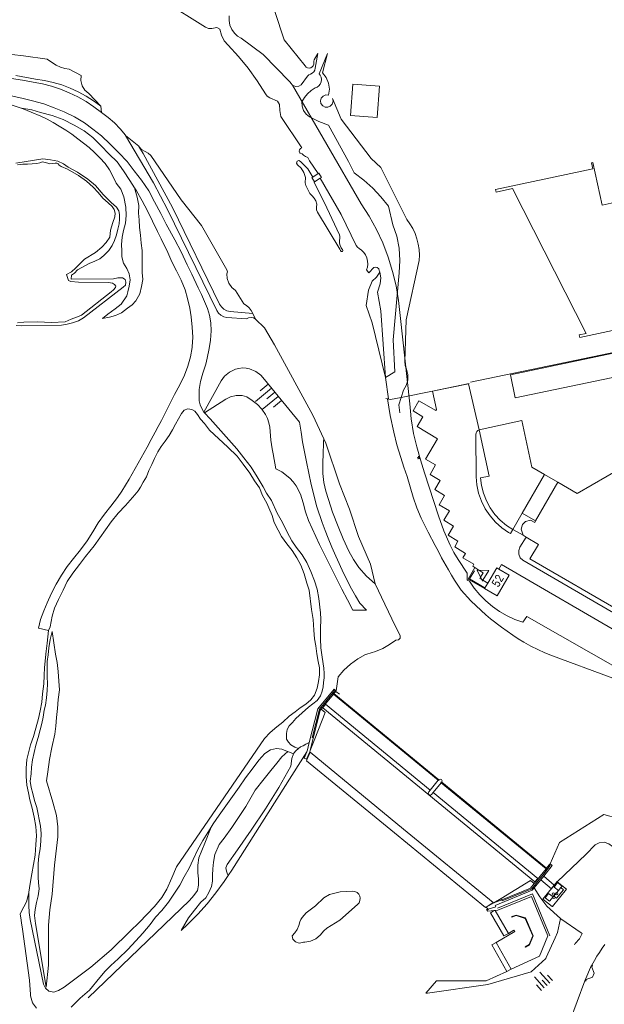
# Model space of a CAD drawing. Header units: metres. Extents: x 196790 to 198335, y 354523 to 356036.
# Tile 9 of 105: x 196935 to 197058, y 355228 to 355435. Entities that reach past the tile are written whole.
import ezdxf

# ---------------------------------------------------------------- set-up
doc = ezdxf.new("R2010")
doc.units = ezdxf.units.M
doc.linetypes.add('DGN Style 2', pattern=[186.027128, 111.616277, -74.410851])
for name, color, linetype, lineweight in [('bij- of bedrijfsgebouw', 252, 'Continuous', 18), ('carport', 252, 'Continuous', 18), ('heg of haag', 252, 'Continuous', 18), ('hoofdgebouw', 252, 'Continuous', 18), ('huisnummer BAG', 252, 'Continuous', 18), ('insteek water', 252, 'Continuous', 18), ('kademuur', 252, 'Continuous', 18), ('kant asfaltverharding', 252, 'Continuous', 18), ('kant betonverharding', 252, 'Continuous', 18), ('kant klinkerverharding', 252, 'Continuous', 18), ('kant onverhard', 252, 'Continuous', 18), ('kant stolverharding', 252, 'Continuous', 18), ('kant water', 252, 'Continuous', 18), ('kunstwerken', 252, 'Continuous', 18), ('overige afscheidingen', 252, 'Continuous', 18), ('overige opstallen geen pand', 252, 'Continuous', 18), ('raster', 252, 'Continuous', 18), ('taludlijn', 252, 'Continuous', 18), ('taludsymbool', 252, 'Continuous', 18), ('toegangstrap', 252, 'Continuous', 18), ('tuinhuis', 252, 'DGN Style 2', 18), ('verh betonsymbool', 2, 'Continuous', 0), ('walbescherming', 252, 'Continuous', 18)]:
    doc.layers.add(name, color=color, linetype=linetype, lineweight=lineweight)
doc.styles.add('Style-Courier New', font='cour.ttf')

# ---------------------------------------------------------------- blocks, each defined once
blk = doc.blocks.new('TA')
at = {"layer": 'taludsymbool', "linetype": 'Continuous', "lineweight": 0}
for p, q in [((-0.5, 0), (-0.5, -0.5)), ((-0.25, 0), (-0.25, -1)), ((0, 0), (0, -0.5)), ((0.25, 0), (0.25, -1)), ((0.5, 0), (0.5, -0.5))]:
    blk.add_line(p, q, dxfattribs=at)
blk = doc.blocks.new('S621')
at = {"layer": 'verh betonsymbool', "color": 252, "linetype": 'Continuous', "lineweight": 0}
for centre in [(-0.48, 0.24), (0.52, 0.24), (0.02, -0.26)]:
    blk.add_circle(centre, 0.25, dxfattribs=at)

msp = doc.modelspace()

# ---------------------------------------------------------------- linework, layer by layer
at = {"layer": 'bij- of bedrijfsgebouw'}
for p, q in [((197045.19, 355339.607), (197040.483, 355331.467)), ((197040.483, 355331.467), (197038.497, 355328.034))]:
    msp.add_line(p, q, dxfattribs=at)
at = {"layer": 'bij- of bedrijfsgebouw', "flags": 128}
for points in [[(197031.432, 355349.04), (197040.428, 355350.945), (197042.525, 355341.157), (197045.19, 355339.607)], [(197031.432, 355349.04), (197033.516, 355339.275), (197031.714, 355338.91), (197031.912, 355337.298), (197032.314, 355335.686), (197032.923, 355334.112), (197033.73, 355332.614), (197034.72, 355331.23), (197035.866, 355329.991), (197037.137, 355328.921), (197038.497, 355328.034)]]:
    msp.add_lwpolyline(points, dxfattribs=at)
at = {"layer": 'carport'}
for p, q in [((197045.19, 355339.607), (197047.953, 355337.999)), ((197043.28, 355329.849), (197040.483, 355331.467))]:
    msp.add_line(p, q, dxfattribs=at)
at = {"layer": 'heg of haag'}
for p, q in [((197029.601, 355359.07), (197067.399, 355366.938)), ((197021.568, 355357.185), (197029.311, 355358.771))]:
    msp.add_line(p, q, dxfattribs=at)
at = {"layer": 'heg of haag', "flags": 128}
msp.add_lwpolyline([(197040.617, 355308.543), (197041.463, 355309.764), (197061.98, 355298.044), (197061.936, 355299.372), (197063.02, 355299.439)], dxfattribs=at)
at = {"layer": 'hoofdgebouw'}
for p, q in [((197043.28, 355329.849), (197047.953, 355337.999)), ((197043.106, 355329.545), (197043.28, 355329.849)), ((197041.314, 355326.419), (197040.691, 355326.882)), ((197033.231, 355316.744), (197032.568, 355315.606))]:
    msp.add_line(p, q, dxfattribs=at)
at = {"layer": 'hoofdgebouw', "flags": 128}
for points in [[(197067.454, 355381.615), (197067.863, 355379.696), (197065.177, 355379.121), (197067.077, 355370.217), (197066.649, 355370.128), (197066.379, 355371.395), (197052.608, 355368.442), (197052.497, 355368.981), (197053.954, 355369.294), (197038.42, 355399.766), (197034.994, 355399.034), (197034.878, 355399.565), (197055.323, 355403.935), (197055.049, 355405.209), (197055.349, 355405.264), (197057.281, 355396.296), (197059.835, 355396.847)], [(197047.953, 355337.999), (197052.01, 355335.645), (197061.49, 355341.095), (197070.852, 355341.082)], [(197040.691, 355326.882), (197040.438, 355327.466), (197040.237, 355328.111), (197040.5, 355329.11), (197041.167, 355329.706), (197042.216, 355330.043), (197043.106, 355329.545)], [(197041.314, 355326.419), (197043.917, 355324.918), (197042.109, 355321.852), (197061.945, 355310.379)], [(197032.568, 355315.606), (197035.193, 355314.076), (197037.742, 355318.419), (197035.524, 355319.721)], [(197033.231, 355316.744), (197035.109, 355319.965), (197035.524, 355319.721)]]:
    msp.add_lwpolyline(points, dxfattribs=at)
at = {"layer": 'insteek water'}
for p, q in [((197006.592, 355396.569), (196992.128, 355421.498)), ((197016.82, 355354.507), (197014.761, 355373.088))]:
    msp.add_line(p, q, dxfattribs=at)
at = {"layer": 'insteek water', "flags": 128}
for points in [[(196933.973, 355370.983), (196935.141, 355370.907), (196943.492, 355371.018), (196944.654, 355371.243), (196945.816, 355371.538), (196947.093, 355371.954), (196948.091, 355372.592), (196956.466, 355379.02), (196956.934, 355379.469), (196957.061, 355380.054), (196956.895, 355380.618), (196956.311, 355381.03), (196955.36, 355380.966), (196954.415, 355380.783), (196945.528, 355380.741), (196945.584, 355381.544), (196946.235, 355381.983), (196946.874, 355382.679), (196949.334, 355383.995), (196950.502, 355384.529), (196951.535, 355385.014), (196952.38, 355385.66), (196953.47, 355386.725), (196954.154, 355387.829), (196954.64, 355388.862), (196955.06, 355390.039), (196955.348, 355391.258), (196955.658, 355392.341), (196955.728, 355393.36), (196955.671, 355394.287), (196955.536, 355395.079), (196955.038, 355395.874), (196953.925, 355396.844), (196952.26, 355398.519), (196950.629, 355400.447), (196949.047, 355401.782), (196946.823, 355403.216), (196944.912, 355404.299), (196943.89, 355404.949), (196942.749, 355405.516), (196941.199, 355405.802), (196939.566, 355406.012), (196933.842, 355405.155)], [(197014.761, 355373.088), (197014.448, 355376.192), (197013.926, 355379.289), (197013.194, 355382.358), (197012.256, 355385.378), (197011.117, 355388.328), (197009.786, 355391.188), (197008.273, 355393.941), (197006.592, 355396.569)], [(197028.882, 355318.889), (197028.91, 355317.39), (197029.371, 355317.182)], [(197053.088, 355243.036), (197052.514, 355241.926), (197051.649, 355240.933), (197051.497, 355240.657)]]:
    msp.add_lwpolyline(points, dxfattribs=at)
at = {"layer": 'kademuur'}
for p, q in [((196998.722, 355347.14), (196996.371, 355352.069)), ((197034.562, 355247.887), (197034.747, 355247.904)), ((197036.622, 355242.535), (197037.569, 355243.079)), ((197034.957, 355241.186), (197034.067, 355240.674)), ((197038.143, 355235.513), (197037.206, 355235.083)), ((197022.431, 355233.105), (197020.2, 355230.521)), ((197020.2, 355230.521), (197020.559, 355230.467))]:
    msp.add_line(p, q, dxfattribs=at)
at = {"layer": 'kademuur', "flags": 128}
for points in [[(196997.517, 355402.929), (196995.69, 355405.637), (196995.629, 355405.743), (196995.586, 355405.858), (196995.32, 355406.292), (196994.874, 355406.536), (196994.433, 355406.819), (196994.15, 355407.075), (196993.798, 355407.222), (196993.704, 355407.258), (196993.63, 355407.326), (196993.538, 355407.615), (196993.602, 355407.954), (196993.827, 355408.215), (196994.11, 355408.324), (196989.686, 355414.968), (196989.432, 355416.215), (196989.41, 355417.488), (196988.971, 355418.189), (196987.314, 355418.865), (196986.781, 355419.214), (196986.409, 355419.73), (196984.684, 355422.454), (196982.799, 355425.077), (196980.765, 355427.585), (196978.592, 355429.967), (196977.745, 355430.842), (196977.187, 355432.052), (196976.802, 355433.328), (196976.202, 355433.691), (196975.113, 355433.484), (196974.444, 355433.483), (196973.821, 355433.727), (196965.002, 355439.239)], [(196997.973, 355401.944), (197002.359, 355394.305), (197005.538, 355387.786), (197005.79, 355387.419), (197006.139, 355387.142), (197006.641, 355386.794), (197007.098, 355386.344), (197007.479, 355385.802), (197007.759, 355385.188), (197007.92, 355384.534), (197007.958, 355383.872), (197007.88, 355383.236), (197007.702, 355382.651), (197008.172, 355382.079), (197009.208, 355383.156), (197009.558, 355383.26), (197009.964, 355383.173), (197010.27, 355382.892), (197010.388, 355382.547), (197010.417, 355382.367), (197010.467, 355382.191)], [(197010.467, 355382.191), (197010.695, 355380.983), (197010.545, 355379.763), (197010.025, 355377.952), (197010.681, 355374.059), (197011.687, 355360.047)], [(196998.722, 355347.14), (196998.67, 355346.548), (196998.628, 355345.955), (196998.614, 355345.779), (196998.545, 355344.415), (196998.5, 355341.685), (196998.506, 355340.741), (196998.518, 355339.797), (196998.683, 355337.916), (196999.109, 355336.127), (196999.666, 355334.374), (197000.557, 355331.716), (197001.696, 355328.692), (197002.783, 355326.053), (197004.006, 355323.474), (197004.979, 355321.717), (197006.107, 355320.055), (197007.694, 355318.24), (197009.485, 355316.625)], [(197009.485, 355316.625), (197008.549, 355320.784), (197006.044, 355326.593), (197004.139, 355332.311), (197001.995, 355337.653), (196999.148, 355346.225), (196998.722, 355347.14)], [(197013.817, 355307.625), (197011.562, 355312.304), (197009.485, 355316.625)], [(197014.772, 355305.21), (197014.786, 355305.739), (197013.817, 355307.625)], [(197001.329, 355294.113), (197001.707, 355297.079), (197002.948, 355298.468), (197004.343, 355299.72), (197005.868, 355300.81), (197007.493, 355301.721), (197007.745, 355301.828), (197009.58, 355302.377), (197011.102, 355303.018), (197012.545, 355303.82), (197013.886, 355304.767), (197014.408, 355304.831), (197014.772, 355305.21)], [(197034.747, 355247.904), (197035.329, 355247.959), (197042.447, 355250.824), (197045.888, 355242.567), (197044.121, 355238.258), (197038.143, 355235.513)], [(197048.508, 355246.184), (197045.65, 355248.782), (197044.174, 355250.733), (197042.974, 355252.622)], [(197033.392, 355248.122), (197032.987, 355248.082), (197033.246, 355247.763), (197034.562, 355247.887)], [(197038.269, 355246.6), (197038.301, 355246.506), (197039.197, 355246.807), (197041.104, 355246.231), (197042.703, 355242.568), (197041.953, 355240.747), (197041.114, 355240.27), (197041.164, 355240.184), (197042.033, 355240.677), (197042.811, 355242.57), (197041.178, 355246.313), (197039.195, 355246.911), (197038.269, 355246.6)], [(197053.088, 355243.036), (197052.915, 355243.154), (197048.586, 355246.113), (197048.508, 355246.184)], [(197037.569, 355243.079), (197038.739, 355243.752), (197038.91, 355243.458), (197034.957, 355241.186)], [(197037.206, 355235.083), (197032.895, 355233.103), (197022.431, 355233.105)]]:
    msp.add_lwpolyline(points, dxfattribs=at)
at = {"layer": 'kant asfaltverharding'}
msp.add_line((197038.497, 355328.034), (197040.691, 355326.882), dxfattribs=at)
at = {"layer": 'kant asfaltverharding', "flags": 128}
msp.add_lwpolyline([(197031.432, 355349.04), (197029.145, 355358.696), (197021.568, 355357.185)], dxfattribs=at)
at = {"layer": 'kant betonverharding'}
for p, q in [((197049.761, 355252.405), (197047.863, 355253.934)), ((197048.602, 355252.718), (197048.105, 355252.109))]:
    msp.add_line(p, q, dxfattribs=at)
at = {"layer": 'kant betonverharding', "flags": 128}
for points in [[(197021.697, 355272.702), (197043.742, 355254.618), (197043.161, 355253.927), (196998.472, 355290.513), (196999.034, 355291.293), (197021.094, 355273.194)], [(197047.863, 355253.934), (197047.84, 355253.952), (197044.837, 355250.285), (197046.795, 355248.709), (197046.827, 355248.748)], [(197048.602, 355252.718), (197048.853, 355253.039), (197047.917, 355253.759), (197047.19, 355252.813), (197048.105, 355252.109)], [(197045.316, 355250.563), (197046.249, 355249.818), (197046.99, 355250.75), (197046.04, 355251.483), (197045.316, 355250.563)], [(197046.827, 355248.748), (197049.797, 355252.376), (197049.761, 355252.405)], [(197048.105, 355252.109), (197047.118, 355250.89), (197047.674, 355250.449), (197049.167, 355252.259), (197048.602, 355252.718)]]:
    msp.add_lwpolyline(points, dxfattribs=at)
at = {"layer": 'kant klinkerverharding'}
for p, q in [((197031.351, 355319.509), (197030.516, 355320.016)), ((197032.19, 355317.356), (197031.956, 355317.494)), ((197033.231, 355316.744), (197032.19, 355317.356)), ((197053.683, 355233.09), (197050.452, 355224.417))]:
    msp.add_line(p, q, dxfattribs=at)
at = {"layer": 'kant klinkerverharding', "flags": 128}
for points in [[(197030.516, 355320.016), (197030.049, 355320.3), (197030.262, 355320.757), (197027.99, 355322.089), (197028.51, 355323.003), (197026.266, 355324.374), (197026.938, 355325.562), (197024.887, 355326.866), (197026.022, 355328.75), (197023.992, 355330.018), (197025.159, 355331.999), (197023.01, 355333.259), (197024.138, 355335.209), (197022.054, 355336.443), (197023.189, 355338.377), (197021.111, 355339.618), (197022.254, 355341.633), (197020.129, 355342.859), (197022.626, 355347.127), (197018.367, 355349.703), (197019.58, 355351.748), (197017.515, 355353.01), (197018.711, 355355.098), (197022.279, 355353.062), (197022.426, 355353.269), (197021.568, 355357.185)], [(197038.497, 355328.034), (197038.015, 355327.204), (197037.62, 355327.441), (197036.202, 355328.413), (197034.883, 355329.579), (197033.701, 355330.922), (197032.691, 355332.416), (197031.879, 355334.026), (197031.282, 355335.713), (197030.907, 355337.433), (197030.75, 355339.145), (197030.704, 355348.049), (197030.747, 355348.366), (197030.899, 355348.669), (197031.142, 355348.904), (197031.432, 355349.04)], [(197041.314, 355326.419), (197040.004, 355324.336), (197039.727, 355323.65), (197039.734, 355322.85), (197040.058, 355322.118), (197040.594, 355321.608), (197060.565, 355310.032), (197060.915, 355309.879), (197061.335, 355309.887), (197061.709, 355310.079), (197061.945, 355310.379)], [(197032.568, 355315.606), (197029.108, 355317.596), (197030.516, 355320.016)], [(197031.719, 355317.997), (197032.259, 355318.957), (197031.351, 355319.509)], [(197062.477, 355305.386), (197062.407, 355305.386), (197036.095, 355320.7), (197035.524, 355319.721)], [(197031.956, 355317.494), (197031.565, 355317.724), (197031.719, 355317.997)], [(197055.153, 355236.367), (197055.701, 355237.389), (197056.187, 355238.282), (197056.716, 355239.083), (197057.291, 355239.928), (197057.872, 355240.755)], [(197053.683, 355233.09), (197053.628, 355233.12), (197055.079, 355236.41), (197055.153, 355236.367)], [(197053.683, 355233.09), (197053.843, 355233.01), (197053.959, 355233.347), (197055.27, 355233.85), (197055.639, 355234.679), (197055.11, 355235.958), (197055.248, 355236.311), (197055.153, 355236.367)]]:
    msp.add_lwpolyline(points, dxfattribs=at)
at = {"layer": 'kant onverhard'}
for p, q in [((196973.478, 355352.759), (196973.61, 355352.604)), ((196940.781, 355306.831), (196938.657, 355307.31)), ((196991.133, 355281.325), (196992.302, 355280.815)), ((196934.927, 355246.356), (196934.809, 355247.144))]:
    msp.add_line(p, q, dxfattribs=at)
at = {"layer": 'kant onverhard', "flags": 128}
for points in [[(196932.876, 355419.27), (196935.115, 355418.803), (196937.35, 355418.254), (196939.758, 355417.618), (196941.942, 355416.78), (196944.06, 355415.93), (196946.195, 355414.897), (196948.304, 355413.603), (196950.117, 355412.282), (196951.874, 355410.843), (196953.729, 355409.134), (196955.588, 355407.33), (196957.338, 355405.452), (196958.778, 355403.54), (196960.332, 355401.517), (196961.844, 355399.301), (196963.054, 355396.97), (196964.396, 355394.557), (196965.548, 355392.287), (196967.367, 355388.967), (196968.666, 355386.478), (196969.967, 355383.739), (196970.891, 355381.754), (196972.252, 355378.926), (196972.949, 355377.508), (196973.585, 355376.002), (196974.234, 355374.55), (196974.661, 355373.12), (196974.922, 355371.513), (196975.002, 355369.871), (196974.885, 355367.884), (196974.6, 355366.155), (196974.119, 355364.111), (196973.844, 355362.865), (196973.266, 355360.964), (196972.753, 355359.205), (196972.476, 355357.492), (196972.477, 355355.917), (196972.46, 355355.123), (196972.654, 355354.295), (196973.025, 355353.484), (196973.478, 355352.759)], [(196932.868, 355417.362), (196934.987, 355416.715), (196935.093, 355416.697)], [(196935.093, 355416.697), (196937.228, 355416.336), (196939.091, 355415.796), (196941.544, 355415.131), (196943.822, 355414.304), (196946.146, 355413.149), (196948.232, 355411.91), (196950.077, 355410.496), (196951.788, 355408.869), (196953.545, 355407.042), (196955.202, 355405.38), (196956.511, 355403.495), (196957.869, 355401.471), (196958.87, 355399.951)], [(196970.988, 355366.47), (196971.142, 355368.509), (196971.023, 355370.625), (196970.803, 355372.772), (196970.474, 355374.61), (196970.046, 355376.666), (196969.488, 355378.476), (196968.648, 355380.499), (196967.672, 355382.449), (196966.684, 355384.358), (196965.891, 355386.348), (196964.462, 355389.204), (196963.68, 355390.729), (196962.655, 355392.933), (196961.587, 355395.081), (196960.499, 355397.163), (196959.307, 355399.286), (196958.87, 355399.951)], [(196970.988, 355366.47), (196970.979, 355366.349), (196970.663, 355364.365), (196970.103, 355362.409), (196969.383, 355360.507), (196968.391, 355358.494), (196967.3, 355356.479), (196967.151, 355356.179)], [(196967.151, 355356.179), (196964.559, 355350.949), (196963.866, 355349.709), (196963.222, 355348.528), (196962.347, 355346.991), (196961.498, 355345.387), (196957.733, 355338.645), (196956.941, 355337.385), (196956.194, 355336.124), (196955.307, 355334.798), (196953.864, 355332.969), (196952.565, 355331.288), (196951.183, 355329.444), (196950.049, 355327.526), (196948.87, 355325.666), (196947.454, 355323.801), (196946.012, 355321.97), (196944.69, 355320.263), (196943.46, 355318.439), (196942.344, 355316.557), (196941.365, 355314.657), (196940.483, 355312.631), (196939.735, 355310.95), (196939.086, 355309.09), (196938.657, 355307.31)], [(196936.637, 355251.773), (196936.638, 355250.428), (196936.612, 355248.92), (196936.655, 355247.468), (196936.874, 355245.97), (196939.731, 355232.415), (196940.11, 355231.555), (196940.84, 355230.919), (196941.882, 355230.678), (196942.852, 355231.03), (196944.024, 355231.745), (196949.691, 355235.949), (196953.941, 355239.597), (196957.905, 355243.479), (196959.875, 355245.46), (196963.062, 355248.748), (196964.588, 355250.607), (196965.657, 355252.364), (196966.729, 355254.775), (196967.718, 355257.086), (196986.242, 355284.065), (196987.414, 355285.339), (196988.787, 355286.497), (196990.073, 355287.476), (196991.418, 355288.74), (196992.669, 355289.66), (196993.761, 355290.548), (196994.895, 355291.277), (196995.948, 355292.209), (196996.765, 355293.183), (196997.328, 355294.653), (196997.589, 355296.065), (196997.789, 355297.446), (196997.766, 355298.959), (196997.542, 355300.271), (196997.221, 355301.887), (196997.046, 355303.552), (196996.732, 355305.064), (196996.615, 355306.857), (196996.488, 355309.094), (196996.15, 355311.188), (196995.622, 355315.254), (196995.165, 355316.787), (196994.556, 355318.728), (196993.84, 355320.551), (196992.997, 355322.108), (196992.016, 355323.634), (196990.928, 355325.017), (196989.828, 355326.555), (196989.064, 355327.913), (196988.285, 355329.505), (196987.821, 355330.985), (196987.138, 355332.609), (196986.686, 355333.598), (196985.835, 355335.216), (196985.143, 355336.784), (196984.145, 355338.279), (196983.135, 355339.899), (196981.748, 355341.8), (196980.442, 355343.489), (196978.522, 355345.35), (196974.66, 355348.978), (196973.578, 355350.332), (196972.776, 355351.241), (196972.093, 355352.221), (196971.556, 355352.916), (196970.894, 355353.298), (196970.082, 355353.45), (196969.343, 355353.183), (196968.719, 355352.461), (196968.133, 355351.352), (196967.491, 355350.187), (196966.876, 355349.009), (196966.185, 355347.816), (196965.292, 355346.661), (196964.501, 355345.523), (196963.749, 355344.387), (196963.077, 355343.009), (196962.48, 355341.749), (196961.895, 355340.463), (196961.35, 355339.142), (196960.667, 355337.979), (196960.106, 355336.974), (196959.645, 355336.18), (196958.921, 355335.333), (196956.934, 355333.091), (196955.393, 355331.451), (196953.956, 355329.679), (196950.348, 355324.589), (196948.566, 355322.343), (196947.299, 355320.709), (196945.905, 355318.863), (196944.71, 355317.124), (196943.839, 355315.284), (196942.87, 355313.346), (196942.015, 355311.464), (196941.535, 355309.811), (196941.102, 355307.564), (196940.781, 355306.831)], [(196973.61, 355352.604), (196974.751, 355351.299), (196980.405, 355344.997), (196981.844, 355343.12), (196983.394, 355341.137), (196984.692, 355339.119), (196985.906, 355337.058), (196986.63, 355335.699), (196987.675, 355334.135), (196988.906, 355331.479), (196990.011, 355329.493), (196990.993, 355327.465), (196992.005, 355325.686), (196992.86, 355324.353), (196994.131, 355322.728), (196995.152, 355321.124), (196995.944, 355319.226), (196996.733, 355317.268), (196997.283, 355315.461), (196997.647, 355313.529), (196997.987, 355310.494), (196998.063, 355309.167), (196998.022, 355307.146), (196998.013, 355305.04), (196998.081, 355303.161), (196998.337, 355301.18), (196998.721, 355298.896), (196998.8, 355297.716), (196998.758, 355296.846), (196998.657, 355295.833), (196998.556, 355294.951), (196998.345, 355294.048), (196997.984, 355293.03), (196997.292, 355292.082), (196995.47, 355290.661), (196992.792, 355288.247), (196992.097, 355287.427), (196991.433, 355286.743), (196990.961, 355285.944), (196990.861, 355285.125), (196990.877, 355283.957), (196991.258, 355283.308), (196991.797, 355282.745), (196992.598, 355282.229), (196993.367, 355281.967)], [(196974.998, 355265.394), (196975.436, 355266.102), (196976.651, 355267.911), (196980.916, 355273.847), (196982.232, 355275.827), (196983.804, 355277.896), (196985.02, 355279.543), (196986.325, 355280.911), (196987.503, 355281.678), (196988.78, 355282), (196989.899, 355281.8), (196991.033, 355281.369), (196991.133, 355281.325)], [(196974.998, 355265.394), (196973.275, 355262.61), (196972.145, 355260.571), (196971.174, 355258.588), (196970.343, 355256.805), (196969.282, 355254.94), (196968.392, 355253.193), (196967.166, 355251.333), (196965.979, 355249.67), (196964.628, 355247.913), (196963.302, 355246.449), (196962.121, 355244.906), (196960.617, 355243.102), (196959.145, 355241.491), (196957.442, 355239.71), (196955.445, 355237.683), (196953.888, 355236.327), (196952.694, 355235.132), (196951.573, 355233.806), (196949.395, 355231.113), (196947.449, 355229.43), (196945.497, 355227.561)], [(196936.955, 355230.182), (196936.777, 355233.244), (196935.258, 355243.95), (196935.092, 355245.259), (196934.927, 355246.356)], [(196938.228, 355227.311), (196937.348, 355228.429), (196936.968, 355229.965), (196936.955, 355230.182)]]:
    msp.add_lwpolyline(points, dxfattribs=at)
at = {"layer": 'kant stolverharding', "flags": 128}
for points in [[(196936.637, 355251.773), (196936.884, 355253.565), (196937.22, 355255.581), (196937.588, 355257.586), (196937.927, 355259.531), (196938.079, 355261.742), (196938.216, 355263.593), (196938.07, 355265.524), (196937.743, 355267.538), (196937.324, 355269.425), (196936.841, 355271.176), (196936.539, 355272.608), (196936.211, 355274.246), (196936.021, 355276.088), (196936.067, 355277.85), (196936.165, 355279.644), (196936.587, 355281.353), (196936.991, 355282.734), (196937.593, 355284.489), (196938.091, 355286.251), (196938.616, 355288.267), (196938.966, 355289.894), (196939.338, 355291.714), (196939.511, 355293.496), (196939.753, 355295.56), (196939.858, 355297.353), (196939.874, 355299.033), (196940.258, 355302.419), (196940.471, 355304.102), (196940.781, 355306.831)], [(196936.637, 355251.773), (196936.612, 355251.591), (196936.153, 355249.736), (196935.003, 355247.631), (196934.809, 355247.144)]]:
    msp.add_lwpolyline(points, dxfattribs=at)
at = {"layer": 'kant water'}
for p, q in [((196951.908, 355415.811), (196951.74, 355417.106)), ((196984.355, 355372.296), (196983.738, 355373.486))]:
    msp.add_line(p, q, dxfattribs=at)
at = {"layer": 'kant water', "flags": 128}
for points in [[(196951.74, 355417.106), (196949.23, 355419.774), (196948.43, 355420.474), (196947.848, 355421.423), (196947.581, 355422.504), (196947.644, 355423.565), (196945.126, 355424.913), (196944.177, 355425.02), (196943.246, 355425.288), (196942.374, 355425.708), (196941.594, 355426.259), (196940.461, 355426.978), (196935.508, 355427.68), (196930.541, 355428.277)], [(196951.908, 355415.811), (196953.307, 355414.762), (196954.623, 355413.601), (196955.842, 355412.34), (196956.955, 355410.991), (196956.981, 355410.948)], [(196956.981, 355410.948), (196959.755, 355408.68), (196959.788, 355408.623)], [(196959.788, 355408.623), (196960.361, 355408.012), (196961.067, 355407.561), (196961.722, 355407.221), (196962.287, 355406.746), (196968.659, 355397.375), (196972.98, 355392.038), (196978.312, 355382.684), (196978.427, 355382.26), (196978.317, 355381.834), (196978.392, 355380.829), (196978.741, 355379.844), (196979.342, 355378.989), (196980.119, 355378.346), (196981.854, 355375.526), (196982.441, 355375.143), (196982.965, 355374.662), (196983.402, 355374.102), (196983.738, 355373.486)], [(196934.226, 355371.493), (196935.537, 355371.649), (196938.407, 355371.71), (196941.394, 355371.598), (196944.232, 355371.729), (196945.547, 355372.332), (196946.865, 355372.804), (196947.705, 355373.158), (196953.949, 355378.036), (196954.449, 355378.503), (196954.834, 355378.971), (196954.943, 355379.212), (196954.654, 355379.574), (196954.251, 355379.872), (196953.39, 355380.015), (196947.098, 355380.064), (196945.432, 355380.224), (196944.946, 355380.439), (196944.536, 355381.698), (196945.609, 355382.281), (196946.515, 355383.128), (196948.315, 355384.91), (196950.677, 355386.338), (196952.007, 355387.442), (196952.919, 355388.405), (196953.667, 355389.562), (196953.832, 355391.053), (196954.283, 355392.671), (196954.697, 355393.803), (196954.766, 355394.578), (196954.605, 355395.346), (196954.148, 355395.984), (196953.346, 355396.79), (196952.21, 355397.77), (196951.222, 355398.928), (196950.12, 355400.087), (196948.765, 355401.33), (196947.071, 355402.545), (196944.77, 355403.893), (196943.398, 355404.428), (196943.008, 355404.719), (196942.814, 355404.992), (196942.527, 355405.112), (196942.149, 355405.125), (196941.583, 355405.038), (196941.057, 355405.012), (196940.576, 355405.105), (196940.045, 355405.278), (196939.473, 355405.393), (196938.895, 355405.194), (196938.306, 355405.037), (196936.313, 355404.924), (196935.365, 355404.902), (196934.238, 355404.767)], [(196996.728, 355401.168), (196996.712, 355401.089), (196999.325, 355395.704), (197002.021, 355390.042), (197002.114, 355389.704), (197002.084, 355389.355), (197001.998, 355388.834), (197002.015, 355388.297), (197002.137, 355387.773), (197002.353, 355387.292), (197002.474, 355387.125), (197002.626, 355386.985), (197002.731, 355386.768), (197002.614, 355386.558), (197002.375, 355386.533), (197002.217, 355386.715), (197002.169, 355386.864), (197002.099, 355387.003), (196997.371, 355394.815), (196997.179, 355395.321), (196997.179, 355395.863), (196997.208, 355396.52), (196997.047, 355397.185), (196996.705, 355397.777), (196996.231, 355398.233), (196995.782, 355398.754), (196994.92, 355400.411), (196994.817, 355401.011), (196994.821, 355402.074), (196994.527, 355403.138), (196993.951, 355404.08), (196993.172, 355404.803), (196992.963, 355405.144), (196993.094, 355405.523), (196993.469, 355405.662), (196993.815, 355405.461), (196993.937, 355405.317), (196995.374, 355403.901), (196996.366, 355402.173)], [(197010.467, 355382.191), (197009.773, 355381.121), (197008.908, 355380.299), (197008.115, 355378.416), (197007.589, 355375.172), (197008.89, 355371.561), (197011.687, 355360.047)], [(196984.355, 355372.296), (196986.229, 355370.469), (196988.356, 355366.865), (196996.371, 355352.069)], [(197011.687, 355360.047), (197012.297, 355355.565), (197012.083, 355355.524)], [(197012.083, 355355.524), (197012.679, 355352.025), (197013.421, 355348.553), (197014.11, 355345.871), (197014.889, 355343.214), (197015.56, 355341.192), (197016.242, 355339.174), (197016.87, 355337.015), (197017.521, 355334.862), (197018.323, 355332.611), (197019.229, 355330.4), (197020.648, 355327.518), (197022.159, 355324.682), (197022.836, 355323.389), (197023.506, 355322.104), (197024.925, 355319.542), (197025.567, 355318.453), (197026.213, 355317.366), (197027.648, 355315.285), (197029.663, 355313.053), (197031.834, 355310.972), (197032.802, 355310.099), (197033.804, 355309.266), (197036.113, 355307.474), (197038.5, 355305.788)], [(197038.5, 355305.788), (197039.635, 355305.039), (197040.808, 355304.328), (197042.266, 355303.528), (197043.753, 355302.783), (197045.27, 355302.101), (197046.816, 355301.489), (197071.094, 355292.51), (197076.24, 355291.829)], [(196995.128, 355281.266), (196979.357, 355256.394), (196978.598, 355255.256)], [(197046.356, 355257.712), (197048.31, 355262.204), (197057.672, 355268.114), (197060.669, 355267.268)], [(196978.598, 355255.256), (196977.733, 355253.958), (196975.99, 355251.593), (196974.134, 355249.308), (196972.171, 355247.11), (196970.106, 355245.007), (196968.705, 355243.707)], [(196992.034, 355242.548), (196992.22, 355241.868), (196992.752, 355241.282), (196993.5, 355241.023), (196994.198, 355241.119), (196994.466, 355241.199), (196994.743, 355241.241), (196995.9, 355241.465), (196997.005, 355241.954), (196997.97, 355242.681), (196998.729, 355243.582), (196999.34, 355244.172), (197002.059, 355245.857), (197005.826, 355249.174), (197006.127, 355249.531), (197006.319, 355249.98), (197006.367, 355250.467), (197006.274, 355250.924), (197006.053, 355251.336), (197005.706, 355251.68), (197005.272, 355251.904), (197004.812, 355251.986), (197002.117, 355251.838), (196999.93, 355251.238), (196998.734, 355250.577), (196996.958, 355248.898), (196995.012, 355247.419), (196994.147, 355246.439), (196993.858, 355246.009), (196993.688, 355245.52), (196993.452, 355244.695), (196993.089, 355243.907), (196992.61, 355243.183), (196992.034, 355242.548)]]:
    msp.add_lwpolyline(points, dxfattribs=at)
at = {"layer": 'kunstwerken'}
for p, q in [((196997.517, 355402.929), (196996.366, 355402.173)), ((196996.728, 355401.168), (196997.973, 355401.944)), ((197000.738, 355293.392), (197022.804, 355275.302)), ((197000.839, 355293.516), (197001.223, 355293.988)), ((197000.839, 355293.516), (197022.931, 355275.4)), ((197001.223, 355293.988), (197001.329, 355294.113)), ((197021.094, 355273.194), (197022.804, 355275.302)), ((197023.39, 355274.767), (197021.697, 355272.702)), ((197023.39, 355274.767), (197045.498, 355256.68)), ((197023.522, 355274.903), (197045.591, 355256.795)), ((197046.155, 355257.492), (197045.591, 355256.795)), ((197042.994, 355253.583), (197045.498, 355256.68)), ((197044.994, 355255.12), (197044.36, 355254.32)), ((197042.974, 355252.622), (197044.36, 355254.32)), ((197034.53, 355249.498), (197032.868, 355248.579)), ((197034.53, 355249.498), (197036.068, 355250.432)), ((197036.175, 355250.162), (197034.53, 355249.498)), ((197032.868, 355248.579), (197033.321, 355248.174)), ((197033.321, 355248.174), (197033.392, 355248.122)), ((197034.747, 355247.904), (197037.569, 355243.079)), ((197037.206, 355235.083), (197034.067, 355240.674)), ((197034.957, 355241.186), (197038.143, 355235.513))]:
    msp.add_line(p, q, dxfattribs=at)
at = {"layer": 'kunstwerken', "flags": 128}
for points in [[(196996.366, 355402.173), (196996.215, 355402.073), (196996.728, 355401.168)], [(196997.973, 355401.944), (196998.215, 355402.095), (196997.641, 355403.011), (196997.517, 355402.929)], [(197001.329, 355294.113), (197000.91, 355294.48), (196997.447, 355290.315), (196995.648, 355283.21)], [(196998.176, 355290.269), (196999.091, 355291.378), (197000.738, 355293.392)], [(197000.738, 355293.392), (197000.66, 355293.455), (197000.761, 355293.579), (197000.839, 355293.516)], [(196998.176, 355290.269), (196997.97, 355290.02), (196995.838, 355281.543)], [(196998.176, 355290.269), (196998.969, 355289.523), (196996.819, 355283.997), (196995.838, 355281.543)], [(196995.648, 355283.21), (196995.195, 355281.419), (196995.128, 355281.266)], [(196995.128, 355281.266), (196994.556, 355279.964), (196995.094, 355279.728), (196995.767, 355281.259), (196995.838, 355281.543)], [(197032.868, 355248.579), (197032.739, 355248.511), (197013.565, 355264.208), (196995.086, 355279.394), (196995.141, 355279.529), (196995.106, 355279.551), (196995.835, 355281.231), (197015.466, 355265.027), (197034.35, 355249.543), (197032.868, 355248.579)], [(197022.931, 355275.4), (197022.966, 355275.358), (197022.86, 355275.233), (197022.804, 355275.302)], [(197022.931, 355275.4), (197023.183, 355275.528), (197023.46, 355275.476), (197023.491, 355275.427), (197023.601, 355275.171), (197023.522, 355274.903)], [(197023.522, 355274.903), (197023.44, 355274.938), (197023.348, 355274.815), (197023.39, 355274.767)], [(197021.094, 355273.194), (197020.79, 355272.819), (197020.669, 355272.536), (197020.815, 355272.265), (197020.878, 355272.206), (197021.139, 355272.13), (197021.359, 355272.29), (197021.697, 355272.702)], [(197044.994, 355255.12), (197046.797, 355257.382), (197046.356, 355257.712)], [(197046.356, 355257.712), (197046.341, 355257.723), (197046.155, 355257.492)], [(197045.498, 355256.68), (197045.575, 355256.617), (197045.668, 355256.732), (197045.591, 355256.795)], [(197036.068, 355250.432), (197042.233, 355254.172), (197042.994, 355253.583)], [(197036.175, 355250.162), (197042.191, 355252.59), (197042.994, 355253.583)], [(197042.974, 355252.622), (197042.586, 355252.147), (197034.784, 355248.939), (197034.897, 355248.671), (197033.321, 355248.174)], [(197036.622, 355242.535), (197033.765, 355247.421), (197034.562, 355247.887)]]:
    msp.add_lwpolyline(points, dxfattribs=at)
at = {"layer": 'overige afscheidingen', "flags": 128}
msp.add_lwpolyline([(196984.355, 355372.296), (196983.915, 355372.546), (196983.393, 355372.651), (196982.864, 355372.584), (196982.407, 355372.367), (196978.287, 355372.682), (196977.646, 355372.814), (196977.041, 355373.117), (196976.535, 355373.568), (196976.175, 355374.114), (196965.777, 355395.364), (196962.848, 355401.001), (196956.981, 355410.948)], dxfattribs=at)
at = {"layer": 'overige opstallen geen pand'}
msp.add_line((197031.956, 355317.494), (197031.719, 355317.997), dxfattribs=at)
at = {"layer": 'overige opstallen geen pand', "flags": 128}
for points in [[(197064.933, 355366.261), (197065.925, 355361.36), (197039.009, 355355.752), (197038.01, 355360.599), (197064.933, 355366.261)], [(197031.719, 355317.997), (197031.001, 355319.524), (197031.351, 355319.509)], [(197032.19, 355317.356), (197033.464, 355319.418), (197031.351, 355319.509)], [(197031.956, 355317.494), (197032.094, 355317.2), (197032.19, 355317.356)]]:
    msp.add_lwpolyline(points, dxfattribs=at)
at = {"layer": 'raster'}
for p, q in [((197015.017, 355355.843), (197021.568, 355357.185)), ((197011.754, 355355.596), (197012.083, 355355.524)), ((197001.223, 355293.988), (197002.018, 355293.366)), ((197036.068, 355250.432), (197036.175, 355250.162))]:
    msp.add_line(p, q, dxfattribs=at)
at = {"layer": 'raster', "flags": 128}
for points in [[(197015.017, 355355.843), (197012.731, 355355.375), (197012.296, 355355.473), (197012.083, 355355.524)], [(197032.585, 355315.807), (197029.408, 355317.636), (197030.406, 355319.369)], [(196996.229, 355284.207), (196997.792, 355290.251), (197001.029, 355294.14), (197001.223, 355293.988)], [(197044.789, 355255.34), (197046.36, 355257.334), (197046.155, 355257.492)], [(197044.789, 355255.34), (197044.093, 355254.464), (197042.47, 355252.453), (197036.264, 355249.934), (197036.175, 355250.162)], [(197046.316, 355242.542), (197042.626, 355251.359), (197035.271, 355248.385)]]:
    msp.add_lwpolyline(points, dxfattribs=at)
at = {"layer": 'taludlijn'}
for p, q in [((197045.547, 355237.986), (197047.397, 355242.158)), ((197020.559, 355230.467), (197033.267, 355232.285))]:
    msp.add_line(p, q, dxfattribs=at)
at = {"layer": 'taludlijn', "flags": 128}
for points in [[(196984.45, 355449.048), (196990.343, 355431.098), (196994.77, 355425.566), (196994.993, 355425.325), (196995.302, 355425.164), (196995.647, 355425.12), (196995.967, 355425.19), (196996.247, 355425.361), (196996.466, 355425.631), (196996.578, 355425.961), (196996.573, 355426.289), (196996.573, 355426.578), (196996.675, 355426.848), (196997.483, 355428.187), (196996.886, 355425.12), (196996.814, 355424.714), (196996.607, 355424.333), (196996.288, 355424.038), (196995.913, 355423.868), (196995.537, 355423.694), (196995.239, 355423.406), (196993.924, 355421.627), (196993.424, 355421.296), (196992.749, 355421.227), (196992.128, 355421.498)], [(196992.128, 355421.498), (196991.753, 355421.967), (196991.649, 355422.144), (196991.518, 355422.302), (196985.923, 355427.993), (196981.296, 355431.414), (196980.561, 355431.867), (196979.887, 355432.492), (196979.332, 355433.277), (196978.947, 355434.182), (196978.765, 355435.149), (196978.792, 355436.11)], [(197015.017, 355355.843), (197015.495, 355357.359), (197016.067, 355358.351), (197016.375, 355359.495), (197016.375, 355360.68), (197016.081, 355361.787), (197015.85, 355362.585), (197015.788, 355363.413), (197016.047, 355372.16), (197018.781, 355384.643), (197018.833, 355385.775), (197018.774, 355386.923), (197018.603, 355388.07), (197018.319, 355389.201), (197017.925, 355390.298), (197017.429, 355391.347), (197016.838, 355392.333), (197016.165, 355393.244), (197010.74, 355404.232), (197008.692, 355406.116), (197002.381, 355414.409), (197000.537, 355418.695), (197000.643, 355418.151), (197000.487, 355417.556), (197000.077, 355417.098), (196999.565, 355416.886), (196999.012, 355416.905), (196998.467, 355417.19), (196998.112, 355417.692), (196998.02, 355418.239), (196998.163, 355418.774), (196998.563, 355419.241), (196999.132, 355419.474), (196999.685, 355419.441), (196999.878, 355420.671), (196999.718, 355421.956), (196999.204, 355423.144), (196998.414, 355424.106), (196999.455, 355428.188), (196997.736, 355423.949), (196997.975, 355423.617), (196998.146, 355423.2), (196998.21, 355422.722), (196998.143, 355422.226), (196997.944, 355421.767), (196997.642, 355421.391), (196997.281, 355421.122), (196996.905, 355420.961), (196996.051, 355420.396), (196995.281, 355419.704), (196994.621, 355418.906), (196994.09, 355418.03), (196994.144, 355417.115), (196994.456, 355416.216), (196995.005, 355415.438), (196995.716, 355414.86), (196997.665, 355413.887), (196999.698, 355413.103), (197003.884, 355405.443), (197005.115, 355403.068), (197007.119, 355401.538), (197008.999, 355399.847), (197010.738, 355398.01), (197012.32, 355396.047), (197013.236, 355392.176), (197014.066, 355389.75), (197014.573, 355387.213), (197014.74, 355384.632), (197014.567, 355382.074), (197013.335, 355367.926), (197013.659, 355361.234), (197011.687, 355360.047)], [(196951.908, 355415.811), (196950.327, 355416.986), (196948.665, 355418.066), (196946.931, 355419.043), (196945.136, 355419.91), (196943.29, 355420.662), (196941.403, 355421.295), (196939.489, 355421.806), (196937.557, 355422.193), (196935.262, 355422.607), (196932.941, 355422.912)], [(196951.74, 355417.106), (196950.248, 355418.218), (196948.67, 355419.229), (196947.016, 355420.131), (196945.298, 355420.915), (196943.528, 355421.575), (196941.721, 355422.106), (196939.89, 355422.507), (196938.049, 355422.775), (196933.897, 355423.564)], [(196958.87, 355399.951), (196959.395, 355397.992), (196959.737, 355396.195), (196959.712, 355394.627), (196959.826, 355393.172), (196959.923, 355391.615), (196960.121, 355389.938), (196960.271, 355388.296), (196960.492, 355386.715), (196960.494, 355385.049), (196960.467, 355383.595), (196960.501, 355382.151), (196960.585, 355380.642), (196960.343, 355379.138), (196959.958, 355377.608), (196959.119, 355376.187), (196958.333, 355375.338), (196957.392, 355374.607), (196956.09, 355373.662), (196954.84, 355373.087), (196953.621, 355372.727), (196952.109, 355372.473), (196953.255, 355373.356), (196954.811, 355374.476), (196956.079, 355375.458), (196957.252, 355377.177), (196957.476, 355378.043), (196957.709, 355379.231), (196957.943, 355380.572), (196957.764, 355381.825), (196957.24, 355382.946), (196956.519, 355384.113), (196956.182, 355385.383), (196956.202, 355386.678), (196956.148, 355388.013), (196956.266, 355389.535), (196956.559, 355390.954), (196956.949, 355392.489), (196957.093, 355394.139), (196957.055, 355395.831), (196956.634, 355398.006), (196955.971, 355399.618), (196954.981, 355400.909), (196954.332, 355402.225), (196953.609, 355403.737), (196952.705, 355405.027), (196951.57, 355406.272), (196950.426, 355407.358), (196949.294, 355408.401), (196946.928, 355410.263), (196945.628, 355411.245), (196944.374, 355412.071), (196943.02, 355412.935), (196941.717, 355413.694), (196940.45, 355414.401), (196939.127, 355415.038), (196935.093, 355416.697)], [(196959.788, 355408.623), (196960.653, 355407.121), (196966.88, 355395.827), (196976.768, 355375.448), (196977.145, 355374.87), (196977.674, 355374.391), (196978.308, 355374.066), (196978.982, 355373.917), (196983.738, 355373.486)], [(196973.478, 355352.759), (196977.11, 355359.304), (196977.811, 355360.284), (196978.822, 355361.153), (196980.115, 355361.775), (196980.838, 355361.953), (196981.586, 355362.028), (196982.337, 355361.997), (196983.068, 355361.861), (196984.396, 355361.317), (196985.456, 355360.508), (196986.213, 355359.571)], [(196988.601, 355340.842), (196989.897, 355340.156), (196991.534, 355338.822), (196992.263, 355338.055), (196992.888, 355337.201), (196993.775, 355335.483), (196994.339, 355333.634), (196994.821, 355331.767), (196995.478, 355329.955), (196997.787, 355324.921), (197001.382, 355317.728), (197002.519, 355315.497), (197003.672, 355313.275), (197004.839, 355311.06), (197007.667, 355311.091), (197006.278, 355312.569), (197005.397, 355314.074), (197004.545, 355315.596), (197002.941, 355318.694), (197001.228, 355322.432), (197000.43, 355324.327), (196999.656, 355326.232), (196999.01, 355327.869), (196998.378, 355329.511), (196997.249, 355332.845), (196996.034, 355337.536), (196995.522, 355339.905), (196995.03, 355342.277), (196994.623, 355344.364), (196994.249, 355346.456), (196993.906, 355348.554), (196993.592, 355350.657), (196986.213, 355359.571)], [(196982.475, 355355.937), (196981.486, 355356.254), (196980.241, 355356.22), (196979.097, 355355.926), (196978.114, 355355.438), (196973.61, 355352.604)], [(196988.601, 355340.842), (196988.037, 355343.973), (196987.842, 355345.015), (196987.564, 355346.84), (196987.42, 355348.681), (196987.327, 355349.604), (196987.127, 355350.516), (196986.823, 355351.398), (196986.421, 355352.234), (196985.658, 355353.374), (196984.715, 355354.37), (196983.642, 355355.22), (196982.475, 355355.937)], [(197015.017, 355355.843), (197014.519, 355354.267), (197014.716, 355352.623)], [(197028.882, 355318.889), (197026.958, 355321.737), (197026.077, 355323.214), (197025.286, 355324.74), (197023.946, 355327.784), (197022.818, 355330.913), (197019.903, 355339.962), (197019.048, 355342.689), (197018.267, 355345.44), (197017.622, 355348.225), (197017.118, 355351.353), (197016.952, 355352.928), (197016.82, 355354.507)], [(197029.371, 355317.182), (197030.375, 355315.706), (197031.522, 355314.309), (197032.802, 355313.011), (197034.201, 355311.83), (197035.702, 355310.783), (197037.286, 355309.881), (197038.932, 355309.133), (197040.617, 355308.543)], [(196938.308, 355269.584), (196937.803, 355271.007), (196937.459, 355272.492), (196937.078, 355273.799), (196936.9, 355275.074), (196937.11, 355276.657), (196937.184, 355278.076), (196937.375, 355279.575), (196937.707, 355281.161), (196938.069, 355282.65), (196938.573, 355284.302), (196939.009, 355285.913), (196939.346, 355287.206), (196939.617, 355288.535), (196939.858, 355290.013), (196940.113, 355291.074), (196940.331, 355292.647), (196940.503, 355294.182), (196940.514, 355295.607), (196940.503, 355297.11), (196940.438, 355298.781), (196940.486, 355300.252), (196940.69, 355301.678), (196940.835, 355303.184), (196941.108, 355304.869), (196941.488, 355306.554), (196942.234, 355301.829), (196942.564, 355300.077), (196942.763, 355298.19), (196942.92, 355296.162), (196943.05, 355294.282), (196942.771, 355292.285), (196942.671, 355290.386), (196942.436, 355288.498), (196942.284, 355286.668), (196942.066, 355284.975), (196941.464, 355282.167), (196940.966, 355279.69), (196940.624, 355277.076), (196940.364, 355275.185), (196941.643, 355270.708), (196942.412, 355267.86), (196942.683, 355265.506), (196942.737, 355263.395), (196942.047, 355257.395), (196941.514, 355251.341), (196941.005, 355248.019), (196940.765, 355244.827), (196940.762, 355241.909), (196940.724, 355239.497), (196940.727, 355236.357), (196940.273, 355231.725), (196938.047, 355245.165), (196937.819, 355246.808), (196937.937, 355248.077), (196938.247, 355249.556), (196938.579, 355250.977), (196938.757, 355252.473), (196938.621, 355253.677), (196938.545, 355254.905), (196938.541, 355256.493), (196938.579, 355257.787), (196938.699, 355259.304), (196938.981, 355260.855), (196939.135, 355262.501), (196939.194, 355264.061), (196939.081, 355265.648), (196938.308, 355269.584)], [(196968.705, 355243.707), (196970.243, 355246.339), (196971.5, 355247.949), (196972.839, 355249.605), (196973.844, 355250.542), (196974.52, 355251.699), (196975.093, 355252.915), (196975.259, 355254.024), (196975.259, 355255.343), (196975.339, 355256.622), (196975.517, 355258.074), (196975.759, 355259.684), (196976.664, 355261.75), (196977.721, 355263.13), (196979.366, 355265.358), (196982.271, 355269.79), (196984.273, 355273.168), (196986.147, 355275.573), (196987.584, 355277.354), (196988.85, 355278.865), (196989.875, 355280.25), (196991.133, 355281.325)], [(196974.998, 355265.394), (196973.664, 355262.08), (196972.392, 355258.963), (196972.159, 355257.438), (196972.168, 355255.826), (196972.346, 355254.528), (196972.335, 355253.208), (196972.105, 355252.096), (196971.359, 355251.016), (196970.404, 355250.017), (196949.076, 355229.503)], [(197047.863, 355253.934), (197053.966, 355259.758), (197055.826, 355261.709), (197056.7, 355262.136), (197057.737, 355262.229), (197058.735, 355261.932), (197059.506, 355261.339), (197062.738, 355259.835), (197066.002, 355258.4), (197068.109, 355257.82), (197070.289, 355257.504), (197072.491, 355257.464), (197074.664, 355257.697), (197078.47, 355257.871)], [(197047.397, 355242.158), (197047.891, 355243.272), (197048.508, 355246.184)], [(197033.267, 355232.285), (197042.376, 355234.987), (197045.452, 355237.771), (197045.547, 355237.986)]]:
    msp.add_lwpolyline(points, dxfattribs=at)
at = {"layer": 'toegangstrap', "flags": 128}
msp.add_lwpolyline([(197044.36, 355254.32), (197046.606, 355252.477), (197047.233, 355253.228), (197044.994, 355255.12)], dxfattribs=at)
at = {"layer": 'tuinhuis', "flags": 128}
msp.add_lwpolyline([(197004.351, 355415.141), (197004.841, 355421.763), (197010.444, 355421.349), (197009.955, 355414.726), (197004.351, 355415.141)], dxfattribs=at)
at = {"layer": 'walbescherming', "flags": 128}
for points in [[(196993.367, 355281.967), (196992.792, 355281.495), (196992.363, 355280.999), (196992.302, 355280.815)], [(196995.648, 355283.21), (196994.953, 355282.883), (196994.332, 355282.507), (196993.821, 355282.34), (196993.367, 355281.967)], [(196992.302, 355280.815), (196991.994, 355279.881), (196991.752, 355278.226), (196989.216, 355273.75), (196986.461, 355269.281), (196983.442, 355264.8), (196980.515, 355260.647), (196978.377, 355257.552), (196978.106, 355256.851), (196978.205, 355256.19), (196978.437, 355255.533), (196978.598, 355255.256)]]:
    msp.add_lwpolyline(points, dxfattribs=at)

# ---------------------------------------------------------------- block references
at = {"layer": 'taludsymbool'}
for p, xscale, yscale, zscale, rotation in [((196988.419, 355356.906), 4.385031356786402, 4.385031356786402, 4.385031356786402, 309.6148535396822), ((197018.886, 355343.212), 0.4981816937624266, 0.4981816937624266, 0.4981816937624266, 287.1619188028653), ((197045.7, 355232.106), 3.094124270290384, 3.094124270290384, 3.094124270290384, 221.8165382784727)]:
    msp.add_blockref('TA', p, dxfattribs=dict(at, xscale=xscale, yscale=yscale, zscale=zscale, rotation=rotation))
at = {"layer": 'verh betonsymbool', "color": 7, "linetype": 'Continuous', "lineweight": 0, "rotation": 234.115886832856}
msp.add_blockref('S621', (197047.272, 355251.202), dxfattribs=at)

# ---------------------------------------------------------------- texts
at = {"layer": 'huisnummer BAG', "style": 'Style-Courier New', "width": 0.694444}
msp.add_text('52', height=1.8, rotation=59.58677, dxfattribs=at).set_placement((197035.447, 355315.738))

doc.saveas('drawing.dxf')
